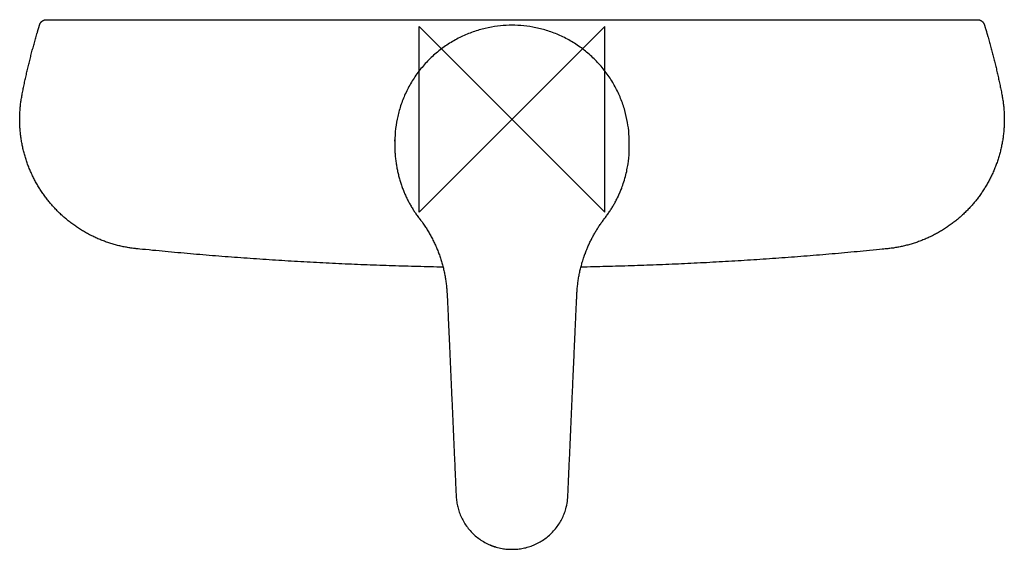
# Model space of a CAD drawing. Header units: millimetres. Extents: x -106 to 106, y -93 to 22.
import ezdxf

# ---------------------------------------------------------------- set-up
doc = ezdxf.new("R2010")
doc.units = ezdxf.units.MM
doc.header["$MEASUREMENT"] = 0
doc.layers.add('ORIGIN', color=6, linetype='Continuous')
doc.layers.add('PLANNING', color=1, linetype='Continuous')

# ---------------------------------------------------------------- blocks, each defined once
blk = doc.blocks.new('204014_F')
at = {"layer": 'ORIGIN'}
for p, q in [((-20, -20), (-20, 20)), ((-20, 20), (20, -20)), ((20, 20), (-20, -20)), ((20, -20), (20, 20))]:
    blk.add_line(p, q, dxfattribs=at)
at = {"layer": 'PLANNING'}
blk.add_lwpolyline([(-93.96, 21.5), (93.98, 21.5)], dxfattribs=at)
for points, weights, degree, knots in [([(-101.7, 20.49), (-101.46, 21.13), (-100.92, 21.51), (-100.28, 21.5), (-98.18, 21.5), (-96.07, 21.5), (-93.96, 21.5)], [1, 0.87920924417, 0.879204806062, 0.999986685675, 0.999986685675, 0.999986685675, 0.999986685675], 3, [15.539268, 15.539268, 15.539268, 15.539268, 17.343052, 17.343052, 17.343052, 23.663357, 23.663357, 23.663357, 23.663357]), ([(93.98, 21.5), (96.08, 21.5), (98.18, 21.5), (100.28, 21.5), (100.93, 21.51), (101.47, 21.12), (101.7, 20.49)], [0.999994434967, 0.999994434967, 0.999994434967, 0.999994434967, 0.877627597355, 0.877639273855, 1.00002946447], 3, [211.771074, 211.771074, 211.771074, 211.771074, 218.091943, 218.091943, 218.091943, 219.90347, 219.90347, 219.90347, 219.90347]), ([(-14.85, -31.81), (-36.9, -31.4), (-58.91, -30.08), (-80.85, -27.85), (-88.81, -27.04), (-95.76, -23.09), (-100.52, -16.66), (-105.28, -10.23), (-107.04, -2.43), (-105.49, 5.42), (-104.61, 9.91), (-103.52, 14.35), (-102.23, 18.73), (-102.06, 19.31), (-101.88, 19.89), (-101.7, 20.49)], [0.999994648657, 0.999426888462, 0.999428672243, 1, 0.943125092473, 0.943125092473, 1, 0.943125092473, 0.943125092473, 1, 0.999304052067, 0.999304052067, 1, 0.999988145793, 0.999988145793, 1], 3, [-112.740572, -112.740572, -112.740572, -112.740572, -46.57768, -46.57768, -46.57768, -23.270746, -23.270746, -23.270746, 0.036188, 0.036188, 0.036188, 13.749652, 13.749652, 13.749652, 15.539268, 15.539268, 15.539268, 15.539268]), ([(-25.24, -4.6), (-25.24, -4.51), (-25.24, -4.41), (-24.72, 20.3), (0, 20.3), (24.72, 20.3), (25.24, -4.41), (25.24, -4.51), (25.24, -4.6), (25.25, -5.23), (25.25, -5.89), (25.24, -6.32), (25.24, -6.75), (24.97, -14.6), (20.26, -20.9), (20.03, -21.21), (19.8, -21.51), (14.4, -28.65), (13.98, -37.59), (13.65, -44.43), (13.36, -51.27), (12.69, -66.24), (12.03, -81.2), (11.51, -92.01), (0.7, -92.6), (-0.02, -92.6), (-0.74, -92.6), (-11.5, -91.98), (-12.03, -81.2), (-12.69, -66.23), (-13.36, -51.27), (-13.65, -44.43), (-13.98, -37.59), (-14.4, -28.65), (-19.8, -21.51), (-20.03, -21.21), (-20.26, -20.9), (-24.96, -14.6), (-25.24, -6.32), (-25.25, -5.23), (-25.24, -4.6)], [1, 1, 1, 0.714510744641, 1, 0.714510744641, 1, 1, 1, 1.03047379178, 1.08076946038, 1.08076946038, 1.08076946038, 1.03134226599, 1.0807694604, 1.08075345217, 1.0807694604, 1.03224270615, 1.0807694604, 1.08076665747, 1.0807694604, 1.0807694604, 1.0807694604, 0.80241508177, 1.08081492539, 1.08081492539, 1.08081492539, 0.803843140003, 1.08081492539, 1.08081492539, 1.08081492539, 1.08081212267, 1.08081492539, 1.03245702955, 1.08081492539, 1.08079892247, 1.08081492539, 1.03138587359, 1.08081492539, 1.03051714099, 1], 2, [0, 0, 0, 0.190875, 0.190875, 39.442058, 39.442058, 78.693241, 78.693241, 78.88472, 78.88472, 79.159022, 79.159022, 80.016399, 80.016399, 95.300528, 95.300528, 96.065534, 96.065534, 113.481843, 113.481843, 127.218256, 127.218256, 157.275213, 157.275213, 174.944504, 174.944504, 176.387505, 176.387505, 194.012722, 194.012722, 224.056945, 224.056945, 237.793358, 237.793358, 255.208718, 255.208718, 255.973736, 255.973736, 271.257866, 271.257866, 271.531303, 271.531303, 271.531303]), ([(101.7, 20.49), (101.72, 20.44), (101.89, 19.87), (102.23, 18.73), (103.52, 14.35), (104.61, 9.91), (105.49, 5.42), (107.04, -2.43), (105.28, -10.23), (100.52, -16.66), (95.76, -23.09), (88.81, -27.04), (80.85, -27.85), (58.91, -30.08), (36.9, -31.4), (14.85, -31.81)], [1.00002946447, 1.00002946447, 1.00002946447, 1.00002946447, 0.99933349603, 0.99933349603, 1.00002946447, 0.943152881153, 0.943152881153, 1.00002946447, 0.943152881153, 0.943152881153, 1.00002946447, 0.999459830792, 0.99945979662, 1.00002936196], 3, [219.90347, 219.90347, 219.90347, 219.90347, 220.90347, 220.90347, 220.90347, 234.612542, 234.612542, 234.612542, 257.912011, 257.912011, 257.912011, 281.21148, 281.21148, 281.21148, 347.355402, 347.355402, 347.355402, 347.355402])]:
    blk.add_rational_spline(points, weights, degree=degree, knots=knots, dxfattribs=at)

msp = doc.modelspace()

# ---------------------------------------------------------------- block references
msp.add_blockref('204014_F', (0, 0))

doc.saveas('drawing.dxf')
